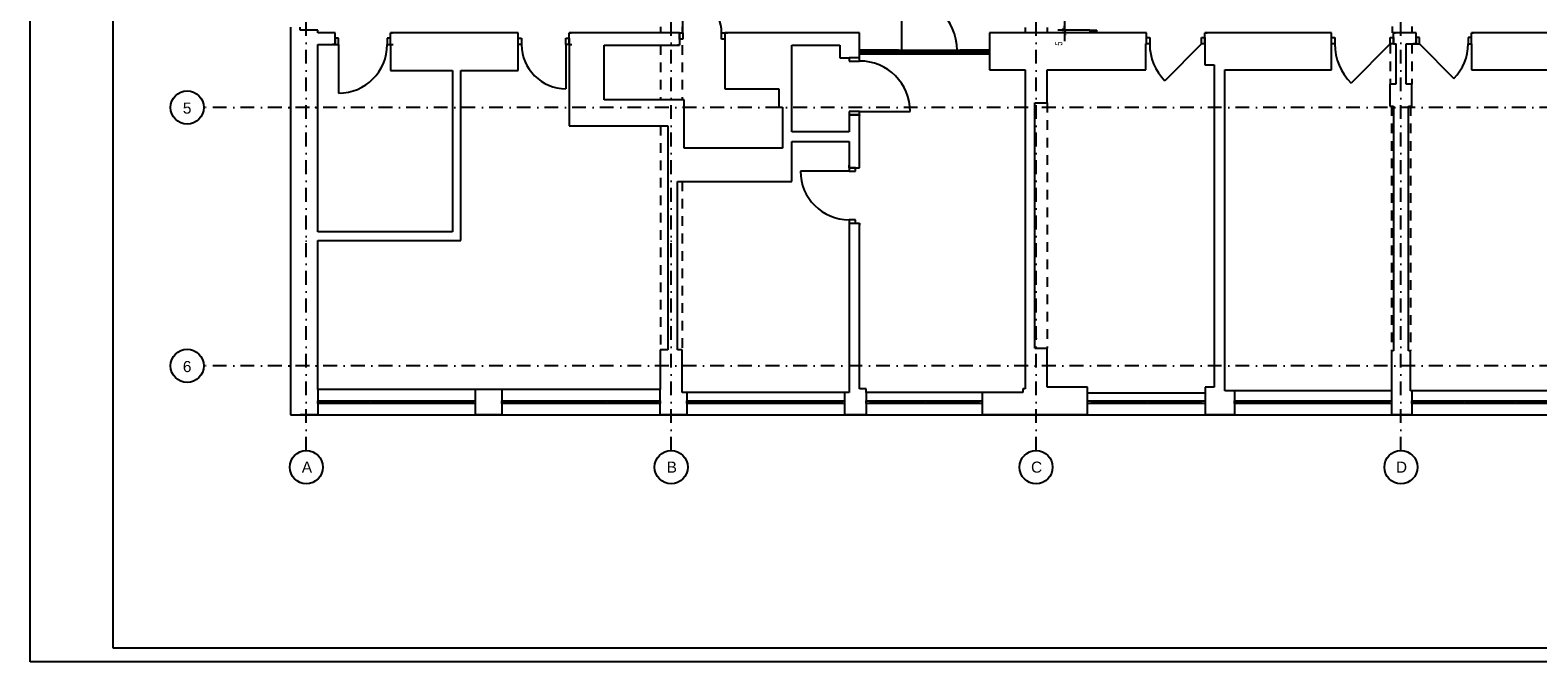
# Model space of a CAD drawing. Header units: metres. Extents: x -5222 to 1778, y -168 to 2848.
# Tile 1 of 16: x -5222 to -2494, y -168 to 975. Entities that reach past the tile are written whole.
import ezdxf
from ezdxf.enums import TextEntityAlignment as Align

# ---------------------------------------------------------------- set-up
doc = ezdxf.new("R2010")
doc.units = ezdxf.units.M
doc.header["$LTSCALE"] = 50
doc.header["$MEASUREMENT"] = 0
for name, pattern in [('DASHDOTX2', [1, 0.5, -0.25, 0, -0.25]), ('DO', [1, 0.5, -0.24, 0.02, -0.24]), ('DP', [0.63, 0.35, -0.28])]:
    doc.linetypes.add(name, pattern=pattern)
for name, color, linetype in [('A_osie', 7, 'Continuous'), ('BS_ram', 2, 'Continuous'), ('BZ_osd', 1, 'DO'), ('BZ_wym', 1, 'Continuous'), ('k3_projektowane sciany', 2, 'Continuous'), ('k3_sciany istn', 1, 'DP')]:
    doc.layers.add(name, color=color, linetype=linetype)
doc.styles.add('BIKWYM', font='bikromsw.shx', dxfattribs={"width": 0.8})
doc.styles.add('GENERATED_STYLE_1', font='arial.ttf')
doc.dimstyles.new('BZ_KP_50', dxfattribs={"dimscale": 0.5, "dimtxt": 25, "dimasz": 16, "dimexe": 24, "dimexo": 0, "dimgap": 0, "dimtad": 0, "dimdec": 1, "dimrnd": 0.5, "dimzin": 9, "dimdsep": 46, "dimtxsty": 'BIKWYM', "dimblk": 'ARCHTICK', "dimblk1": 'ARCHTICK', "dimblk2": 'WYM-KP', "dimcen": 0, "dimdle": 20, "dimclrd": 256, "dimclre": 256, "dimclrt": 7, "dimadec": 0, "dimazin": 0, "dimtfac": 0.033333, "dimtdec": 1, "dimtmove": 0, "dimatfit": 3, "dimfxl": 1, "dimtvp": 0.8, "dimtfillclr": 256, "dimtolj": 1, "dimarcsym": 0})

# ---------------------------------------------------------------- blocks, each defined once
blk = doc.blocks.new('_ArchTick')
at = {"color": 0, "linetype": 'ByBlock', "const_width": 0.15}
blk.add_lwpolyline([(-0.5, -0.5), (0.5, 0.5)], dxfattribs=at)
blk = doc.blocks.new('*D503')
at = {"layer": 'BZ_wym', "lineweight": -2}
for p, q in [((-3350.7, 1174.9), (-3350.7, 964.9)), ((-3304.8, 1164.9), (-3362.7, 1164.9)), ((-3304.8, 974.9), (-3362.7, 974.9))]:
    blk.add_line(p, q, dxfattribs=at)
at = {"layer": 'Defpoints', "color": 0}
for p in [(-3304.8, 1164.9), (-3350.7, 974.9), (-3304.8, 974.9)]:
    blk.add_point(p, dxfattribs=at)
at = {"layer": 'BZ_wym', "lineweight": -2, "xscale": 8, "yscale": 8, "zscale": 8}
for p, rotation in [((-3350.7, 1164.9), 90), ((-3350.7, 974.9), 270)]:
    blk.add_blockref('_ArchTick', p, dxfattribs=dict(at, rotation=rotation))
at = {"layer": 'BZ_wym', "color": 7, "insert": (-3360.7, 1069.9), "char_height": 12.5, "attachment_point": 5, "rotation": 90, "style": 'BIKWYM'}
blk.add_mtext('\\A1;190', dxfattribs=at)
blk = doc.blocks.new('WYM-KP')
blk.add_hatch(color=256).paths.add_polyline_path([(-3, 0, 1), (3, 0, 1)])
blk.add_circle((0, 0), 3)
blk = doc.blocks.new('*D504')
at = {"layer": 'BZ_wym', "lineweight": -2}
for p, q in [((-3350.7, 974.9), (-3350.7, 982.9)), ((-3304.8, 974.9), (-3362.7, 974.9)), ((-3304.8, 969.9), (-3362.7, 969.9)), ((-3350.7, 974.9), (-3350.7, 969.9)), ((-3350.7, 969.9), (-3350.7, 955.3))]:
    blk.add_line(p, q, dxfattribs=at)
at = {"layer": 'Defpoints', "color": 0}
for p in [(-3350.7, 969.9), (-3304.8, 974.9), (-3304.8, 969.9)]:
    blk.add_point(p, dxfattribs=at)
at = {"layer": 'BZ_wym', "lineweight": -2, "xscale": 8, "yscale": 8, "zscale": 8}
for p, rotation in [((-3350.7, 974.9), 270), ((-3350.7, 969.9), 90)]:
    blk.add_blockref('_ArchTick', p, dxfattribs=dict(at, rotation=rotation))
at = {"layer": 'BZ_wym', "color": 7, "insert": (-3360.7, 950.6), "char_height": 12.5, "attachment_point": 5, "rotation": 90, "style": 'BIKWYM'}
blk.add_mtext('\\A1;5', dxfattribs=at)

msp = doc.modelspace()

# ---------------------------------------------------------------- hatches: boundary and pattern name
at = {"layer": 'k3_projektowane sciany', "linetype": 'Continuous'}
h = msp.add_hatch(dxfattribs=at)
h.set_pattern_fill('BATT_INSULATION', color=256, scale=100, style=0, pattern_type=2)
h.set_pattern_definition([(60, (-21154.9812, -2873.3078), (-2.5980762, 1.5), []), (120, (-21154.9812, -2873.3078), (2.5980762, 1.5), [])])
h.paths.add_polyline_path([(-3302.26, 969.834), (-3294.76, 969.834), (-3294.76, 974.939), (-3302.26, 974.939)])

# ---------------------------------------------------------------- linework, layer by layer
at = {"layer": 'A_osie', "color": 18, "linetype": 'DASHDOTX2', "lineweight": 5}
for p in [(-4722.01, 593.422), (-4722.01, 593.422), (-4062.01, 593.422), (-4062.01, 593.422), (-2742.01, 417.042), (-2742.01, 417.042), (-4705.057, 367.621), (-4705.057, 367.621)]:
    msp.add_point(p, dxfattribs=at)
at = {"layer": 'BS_ram', "color": 1}
msp.add_lwpolyline([(-5221.528, -167.66), (-5221.528, 2802.34), (1778.472, 2802.34), (1778.472, -167.66)], close=True, dxfattribs=at)
at = {"layer": 'BS_ram'}
msp.add_lwpolyline([(-5071.528, -142.66), (-5071.528, 2777.34), (1753.472, 2777.34), (1753.472, -142.66)], close=True, dxfattribs=at)
at = {"layer": 'BZ_osd'}
for p, q in [((-3402.01, 214.531), (-3402.01, 2700.448)), ((-4722.01, 214.531), (-4722.01, 2614.531)), ((-4062.01, 214.531), (-4062.01, 2614.531)), ((-2742.01, 214.531), (-2742.01, 2614.531)), ((183.67, 835.148), (-4907.568, 835.148)), ((183.67, 367.621), (-4907.568, 367.621))]:
    msp.add_line(p, q, dxfattribs=at)
at = {"layer": 'BZ_osd', "color": 7, "linetype": 'Continuous'}
for centre in [(-4937.568, 835.148), (-4937.568, 367.621), (-4722.01, 184.531), (-4062.01, 184.531), (-3402.01, 184.531), (-2742.01, 184.531)]:
    msp.add_circle(centre, 30, dxfattribs=at)
at = {"layer": 'k3_projektowane sciany', "linetype": 'Continuous'}
for p, q in [((-3304.76, 974.939), (-3303.51, 974.939)), ((-3303.51, 974.939), (-3303.51, 969.834)), ((-3303.51, 974.939), (-3302.26, 974.939)), ((-3302.26, 974.939), (-3302.26, 969.834)), ((-3302.26, 974.939), (-3294.76, 974.939)), ((-3294.76, 969.834), (-3294.76, 974.939)), ((-3294.76, 974.939), (-3293.51, 974.939)), ((-3293.51, 969.834), (-3293.51, 974.939)), ((-3293.51, 974.939), (-3293.26, 974.939)), ((-3293.26, 974.939), (-3292.26, 974.939))]:
    msp.add_line(p, q, dxfattribs=at)
at = {"layer": 'k3_projektowane sciany', "linetype": 'Continuous', "flags": 128}
for points in [[(-3304.76, 974.939), (-3304.76, 969.834)], [(-3303.51, 969.834), (-3304.76, 969.834)], [(-3302.26, 969.834), (-3303.51, 969.834)], [(-3294.76, 969.834), (-3302.26, 969.834)], [(-3293.51, 969.834), (-3294.76, 969.834)], [(-3292.26, 969.834), (-3293.51, 969.834)], [(-3292.26, 969.834), (-3292.26, 974.939)]]:
    msp.add_lwpolyline(points, dxfattribs=at)
at = {"layer": 'k3_sciany istn', "color": 251, "linetype": 'DP'}
for p, q in [((-4081.51, 1201.541), (-4081.51, 969.941)), ((-4042.01, 1201.541), (-4042.01, 969.941)), ((-2757.668, 1202.121), (-2757.668, 969.941)), ((-2722.01, 1202.121), (-2722.01, 969.941)), ((-3421.51, 1168.552), (-3421.51, 969.941)), ((-3382.01, 1168.552), (-3382.01, 969.941)), ((-4081.51, 947.941), (-4081.51, 848.94)), ((-4042.01, 947.941), (-4042.01, 848.94)), ((-2761.51, 949.941), (-2761.51, 877.441)), ((-2722.01, 949.941), (-2722.01, 877.441)), ((-3382.01, 843.441), (-3382.01, 399.441)), ((-2759.01, 837.441), (-2759.01, 394.941)), ((-2725.01, 837.441), (-2725.01, 394.941)), ((-4081.51, 802.04), (-4081.51, 396.641)), ((-4042.01, 701.34), (-4042.01, 396.641))]:
    msp.add_line(p, q, dxfattribs=at)
at = {"layer": 'k3_sciany istn', "linetype": 'Continuous'}
for p, q in [((-4040.71, 969.941), (-4040.71, 1039.941)), ((-3645.01, 938.441), (-3645.01, 1038.441)), ((-4750.33, 980.441), (-4750.33, 974.841)), ((-4733.26, 974.841), (-4733.26, 980.441)), ((-4669.71, 969.941), (-4673.41, 969.941)), ((-4669.71, 969.941), (-4673.41, 969.941)), ((-4669.71, 960.441), (-4669.71, 969.941)), ((-4669.71, 960.441), (-4669.71, 969.941)), ((-4669.71, 948.941), (-4669.71, 960.441)), ((-4663.71, 960.441), (-4669.71, 960.441)), ((-4669.71, 960.441), (-4669.71, 948.941)), ((-4669.71, 948.941), (-4669.71, 960.441)), ((-4663.71, 948.941), (-4663.71, 960.441)), ((-4569.71, 960.441), (-4575.71, 960.441)), ((-4575.71, 960.441), (-4575.71, 948.941)), ((-4569.71, 969.941), (-4566.01, 969.941)), ((-4569.71, 960.441), (-4569.71, 969.941)), ((-4569.71, 960.441), (-4569.71, 969.941)), ((-4569.71, 969.941), (-4566.01, 969.941)), ((-4569.71, 948.941), (-4569.71, 960.441)), ((-4569.71, 948.941), (-4569.71, 960.441)), ((-4569.71, 948.941), (-4569.71, 960.441)), ((-4338.51, 969.941), (-4342.21, 969.941)), ((-4338.51, 969.941), (-4342.21, 969.941)), ((-4338.51, 960.441), (-4338.51, 969.941)), ((-4338.51, 960.441), (-4338.51, 969.941)), ((-4338.51, 948.941), (-4338.51, 960.441)), ((-4338.51, 960.441), (-4332.51, 960.441)), ((-4338.51, 948.941), (-4338.51, 960.441)), ((-4338.51, 948.941), (-4338.51, 960.441)), ((-4332.51, 960.441), (-4332.51, 948.941)), ((-4252.51, 948.941), (-4252.51, 960.441)), ((-4252.51, 960.441), (-4246.51, 960.441)), ((-4246.51, 969.941), (-4242.81, 969.941)), ((-4246.51, 960.441), (-4246.51, 969.941)), ((-4246.51, 960.441), (-4246.51, 969.941)), ((-4246.51, 969.941), (-4242.81, 969.941)), ((-4246.51, 948.941), (-4246.51, 960.441)), ((-4246.51, 960.441), (-4246.51, 948.941)), ((-4246.51, 948.941), (-4246.51, 960.441)), ((-4046.71, 969.941), (-4051.41, 969.941)), ((-4046.71, 969.941), (-4051.41, 969.941)), ((-4046.71, 969.941), (-4046.71, 958.441)), ((-4046.71, 969.941), (-4040.71, 969.941)), ((-4046.71, 958.441), (-4046.71, 969.941)), ((-4046.71, 969.941), (-4046.71, 958.441)), ((-4046.71, 958.441), (-4046.71, 947.941)), ((-4040.71, 958.441), (-4046.71, 958.441)), ((-4046.71, 958.441), (-4046.71, 947.941)), ((-4040.71, 969.941), (-4040.71, 958.441)), ((-3970.71, 958.441), (-3970.71, 969.941)), ((-3970.71, 969.941), (-3964.71, 969.941)), ((-3964.71, 958.441), (-3970.71, 958.441)), ((-3964.71, 969.941), (-3960.01, 969.941)), ((-3964.71, 969.941), (-3964.71, 958.441)), ((-3964.71, 969.941), (-3964.71, 958.441)), ((-3964.71, 969.941), (-3964.71, 958.441)), ((-3964.71, 969.941), (-3960.01, 969.941)), ((-3964.71, 958.441), (-3964.71, 947.941)), ((-3964.71, 958.441), (-3964.71, 947.941)), ((-3202.51, 969.941), (-3206.21, 969.941)), ((-3202.51, 969.941), (-3206.21, 969.941)), ((-3202.51, 961.441), (-3202.51, 969.941)), ((-3202.51, 961.441), (-3202.51, 969.941)), ((-3202.51, 949.941), (-3202.51, 961.441)), ((-3202.51, 961.441), (-3196.51, 961.441)), ((-3202.51, 949.941), (-3202.51, 961.441)), ((-3202.51, 949.941), (-3202.51, 961.441)), ((-3196.51, 961.441), (-3196.51, 949.941)), ((-3102.51, 949.941), (-3102.51, 961.441)), ((-3102.51, 961.441), (-3096.51, 961.441)), ((-3096.51, 969.941), (-3092.81, 969.941)), ((-3096.51, 961.441), (-3096.51, 969.941)), ((-3096.51, 961.441), (-3096.51, 969.941)), ((-3096.51, 969.941), (-3092.81, 969.941)), ((-3096.51, 949.941), (-3096.51, 961.441)), ((-3096.51, 961.441), (-3096.51, 949.941)), ((-3096.51, 949.941), (-3096.51, 961.441)), ((-2867.51, 969.941), (-2871.21, 969.941)), ((-2867.51, 969.941), (-2871.21, 969.941)), ((-2867.51, 961.441), (-2867.51, 969.941)), ((-2867.51, 961.441), (-2867.51, 969.941)), ((-2867.51, 949.941), (-2867.51, 961.441)), ((-2867.51, 961.441), (-2861.51, 961.441)), ((-2867.51, 949.941), (-2867.51, 961.441)), ((-2867.51, 949.941), (-2867.51, 961.441)), ((-2861.51, 961.441), (-2861.51, 949.941)), ((-2761.51, 949.941), (-2761.51, 961.441)), ((-2761.51, 961.441), (-2755.51, 961.441)), ((-2755.51, 969.941), (-2751.81, 969.941)), ((-2755.51, 961.441), (-2755.51, 969.941)), ((-2755.51, 961.441), (-2755.51, 969.941)), ((-2755.51, 969.941), (-2751.81, 969.941)), ((-2755.51, 949.941), (-2755.51, 961.441)), ((-2755.51, 961.441), (-2755.51, 949.941)), ((-2755.51, 949.941), (-2755.51, 961.441)), ((-2714.51, 969.941), (-2718.21, 969.941)), ((-2714.51, 969.941), (-2718.21, 969.941)), ((-2714.51, 961.441), (-2714.51, 969.941)), ((-2714.51, 961.441), (-2714.51, 969.941)), ((-2714.51, 949.941), (-2714.51, 961.441)), ((-2708.51, 961.441), (-2714.51, 961.441)), ((-2714.51, 961.441), (-2714.51, 949.941)), ((-2714.51, 949.941), (-2714.51, 961.441)), ((-2708.51, 949.941), (-2708.51, 961.441)), ((-2614.51, 961.441), (-2620.51, 961.441)), ((-2620.51, 961.441), (-2620.51, 949.941)), ((-2614.51, 969.941), (-2610.81, 969.941)), ((-2614.51, 961.441), (-2614.51, 969.941)), ((-2614.51, 961.441), (-2614.51, 969.941)), ((-2614.51, 969.941), (-2610.81, 969.941)), ((-2614.51, 949.941), (-2614.51, 961.441)), ((-2614.51, 949.941), (-2614.51, 961.441)), ((-2614.51, 949.941), (-2614.51, 961.441)), ((-4669.71, 948.941), (-4674.41, 948.941)), ((-4669.71, 948.941), (-4674.41, 948.941)), ((-4669.71, 948.941), (-4663.71, 948.941)), ((-4663.71, 948.941), (-4663.71, 860.941)), ((-4575.71, 948.941), (-4569.71, 948.941)), ((-4569.71, 948.941), (-4565.01, 948.941)), ((-4569.71, 948.941), (-4565.01, 948.941)), ((-4332.51, 948.941), (-4338.51, 948.941)), ((-4246.51, 948.941), (-4252.51, 948.941)), ((-4252.51, 948.941), (-4252.51, 868.941)), ((-4246.51, 948.941), (-4241.81, 948.941)), ((-4246.51, 948.941), (-4241.81, 948.941)), ((-4046.71, 947.941), (-4050.41, 947.941)), ((-4046.71, 947.941), (-4050.41, 947.941)), ((-3721.21, 932.341), (-3721.21, 938.441)), ((-3721.21, 938.441), (-3486.21, 938.441)), ((-3721.21, 936.441), (-3716.71, 936.441)), ((-3721.21, 936.441), (-3721.21, 933.941)), ((-3716.71, 933.941), (-3721.21, 933.941)), ((-3721.21, 932.341), (-3486.21, 932.341)), ((-3716.71, 936.441), (-3716.71, 933.941)), ((-3716.71, 936.441), (-3490.71, 936.441)), ((-3490.71, 933.941), (-3716.71, 933.941)), ((-3651.01, 938.441), (-3652.21, 938.441)), ((-3651.01, 938.441), (-3652.21, 938.441)), ((-3651.01, 932.341), (-3652.21, 932.341)), ((-3651.01, 932.341), (-3652.21, 932.341)), ((-3651.01, 938.441), (-3651.01, 932.341)), ((-3651.01, 938.441), (-3645.01, 938.441)), ((-3651.01, 932.341), (-3651.01, 938.441)), ((-3651.01, 938.441), (-3651.01, 932.341)), ((-3645.01, 932.341), (-3651.01, 932.341)), ((-3645.01, 938.441), (-3645.01, 932.341)), ((-3545.01, 932.341), (-3545.01, 938.441)), ((-3545.01, 938.441), (-3539.01, 938.441)), ((-3539.01, 932.341), (-3545.01, 932.341)), ((-3539.01, 938.441), (-3537.81, 938.441)), ((-3539.01, 938.441), (-3539.01, 932.341)), ((-3539.01, 938.441), (-3539.01, 932.341)), ((-3539.01, 938.441), (-3539.01, 932.341)), ((-3539.01, 938.441), (-3537.81, 938.441)), ((-3539.01, 932.341), (-3537.81, 932.341)), ((-3539.01, 932.341), (-3537.81, 932.341)), ((-3490.71, 933.941), (-3490.71, 936.441)), ((-3490.71, 936.441), (-3486.21, 936.441)), ((-3486.21, 933.941), (-3490.71, 933.941)), ((-3486.21, 936.441), (-3486.21, 933.941)), ((-3196.51, 949.941), (-3202.51, 949.941)), ((-3102.51, 949.941), (-3168.978, 883.473)), ((-3096.51, 949.941), (-3102.51, 949.941)), ((-2861.51, 949.941), (-2867.51, 949.941)), ((-2761.51, 949.941), (-2832.221, 879.23)), ((-2755.51, 949.941), (-2761.51, 949.941)), ((-2755.51, 949.941), (-2750.81, 949.941)), ((-2755.51, 949.941), (-2750.81, 949.941)), ((-2714.51, 949.941), (-2719.21, 949.941)), ((-2714.51, 949.941), (-2719.21, 949.941)), ((-2714.51, 949.941), (-2708.51, 949.941)), ((-2708.51, 949.941), (-2646.285, 887.715)), ((-2620.51, 949.941), (-2614.51, 949.941)), ((-3721.21, 925.141), (-3740.21, 925.141)), ((-3740.21, 925.141), (-3740.21, 919.141)), ((-3721.21, 925.141), (-3740.21, 925.141)), ((-3721.21, 925.141), (-3740.21, 925.141)), ((-3740.21, 919.141), (-3721.21, 919.141)), ((-3721.21, 925.141), (-3721.21, 926.341)), ((-3721.21, 925.141), (-3721.21, 926.341)), ((-3721.21, 919.141), (-3721.21, 925.141)), ((-3721.21, 827.641), (-3740.21, 827.641)), ((-3740.21, 827.641), (-3740.21, 821.641)), ((-3740.21, 821.641), (-3740.21, 820.441)), ((-3721.21, 821.641), (-3740.21, 821.641)), ((-3740.21, 821.641), (-3721.21, 821.641)), ((-3721.21, 821.641), (-3740.21, 821.641)), ((-3740.21, 821.641), (-3740.21, 820.441)), ((-3721.21, 821.641), (-3721.21, 827.641)), ((-3721.21, 827.641), (-3629.71, 827.641)), ((-3721.21, 821.641), (-3721.21, 820.441)), ((-3721.21, 821.641), (-3721.21, 820.441)), ((-3740.21, 720.041), (-3828.21, 720.041)), ((-3740.21, 726.041), (-3740.21, 730.741)), ((-3740.21, 726.041), (-3740.21, 730.741)), ((-3740.21, 726.041), (-3728.71, 726.041)), ((-3740.21, 726.041), (-3740.21, 720.041)), ((-3728.71, 726.041), (-3740.21, 726.041)), ((-3740.21, 726.041), (-3728.71, 726.041)), ((-3740.21, 720.041), (-3728.71, 720.041)), ((-3728.71, 726.041), (-3721.21, 726.041)), ((-3728.71, 720.041), (-3728.71, 726.041)), ((-3728.71, 726.041), (-3721.21, 726.041)), ((-3721.21, 726.041), (-3721.21, 729.741)), ((-3721.21, 726.041), (-3721.21, 729.741)), ((-3728.71, 632.041), (-3740.21, 632.041)), ((-3740.21, 632.041), (-3740.21, 626.041)), ((-3728.71, 626.041), (-3728.71, 632.041)), ((-3740.21, 626.041), (-3740.21, 621.341)), ((-3740.21, 626.041), (-3728.71, 626.041)), ((-3740.21, 626.041), (-3728.71, 626.041)), ((-3740.21, 626.041), (-3728.71, 626.041)), ((-3740.21, 626.041), (-3740.21, 621.341)), ((-3728.71, 626.041), (-3721.21, 626.041)), ((-3728.71, 626.041), (-3721.21, 626.041)), ((-3721.21, 626.041), (-3721.21, 622.341)), ((-3721.21, 626.041), (-3721.21, 622.341)), ((-3404.01, 399.441), (-3382.01, 399.441)), ((-4701.01, 324.941), (-4701.01, 279.341)), ((-4416.41, 324.941), (-4701.01, 324.941)), ((-4701.01, 304.341), (-4416.41, 304.341)), ((-4701.01, 299.341), (-4701.01, 304.341)), ((-4697.01, 299.341), (-4697.01, 304.341)), ((-4697.01, 301.841), (-4607.477, 301.841)), ((-4607.477, 299.341), (-4607.477, 304.341)), ((-4603.477, 299.341), (-4603.477, 304.341)), ((-4603.477, 301.841), (-4513.943, 301.841)), ((-4513.943, 299.341), (-4513.943, 304.341)), ((-4509.943, 299.341), (-4509.943, 304.341)), ((-4509.943, 301.841), (-4420.41, 301.841)), ((-4420.41, 299.341), (-4420.41, 304.341)), ((-4416.41, 324.941), (-4416.41, 279.341)), ((-4416.41, 304.341), (-4416.41, 299.341)), ((-4368.61, 324.941), (-4368.61, 279.341)), ((-4082.01, 324.941), (-4368.61, 324.941)), ((-4368.61, 304.341), (-4082.01, 304.341)), ((-4368.61, 299.341), (-4368.61, 304.341)), ((-4364.61, 299.341), (-4364.61, 304.341)), ((-4364.61, 301.841), (-4274.41, 301.841)), ((-4274.41, 299.341), (-4274.41, 304.341)), ((-4270.41, 299.341), (-4270.41, 304.341)), ((-4270.41, 301.841), (-4180.21, 301.841)), ((-4180.21, 299.341), (-4180.21, 304.341)), ((-4176.21, 299.341), (-4176.21, 304.341)), ((-4176.21, 301.841), (-4086.01, 301.841)), ((-4086.01, 299.341), (-4086.01, 304.341)), ((-4082.01, 304.341), (-4082.01, 299.341)), ((-4033.41, 319.341), (-4033.41, 279.341)), ((-3748.81, 319.341), (-4033.41, 319.341)), ((-4033.41, 304.341), (-3748.81, 304.341)), ((-4033.41, 299.341), (-4033.41, 304.341)), ((-4029.41, 299.341), (-4029.41, 304.341)), ((-4029.41, 301.841), (-3939.877, 301.841)), ((-3939.877, 299.341), (-3939.877, 304.341)), ((-3935.877, 299.341), (-3935.877, 304.341)), ((-3935.877, 301.841), (-3846.343, 301.841)), ((-3846.343, 299.341), (-3846.343, 304.341)), ((-3842.343, 299.341), (-3842.343, 304.341)), ((-3842.343, 301.841), (-3752.81, 301.841)), ((-3752.81, 299.341), (-3752.81, 304.341)), ((-3748.81, 319.341), (-3748.81, 279.341)), ((-3748.81, 304.341), (-3748.81, 299.341)), ((-3499.21, 319.341), (-3709.21, 319.341)), ((-3709.21, 304.341), (-3499.21, 304.341)), ((-3709.21, 299.341), (-3709.21, 304.341)), ((-3702.21, 304.341), (-3702.21, 299.341)), ((-3702.21, 301.841), (-3608.21, 301.841)), ((-3608.21, 299.341), (-3608.21, 304.421)), ((-3604.21, 299.341), (-3604.21, 304.341)), ((-3600.21, 299.341), (-3600.21, 304.421)), ((-3506.21, 301.841), (-3600.21, 301.841)), ((-3506.21, 304.341), (-3506.21, 299.341)), ((-3499.21, 319.341), (-3499.21, 279.341)), ((-3499.21, 304.341), (-3499.21, 299.341)), ((-3096.21, 318.341), (-3309.01, 318.341)), ((-3309.01, 304.341), (-3096.21, 304.341)), ((-3309.01, 299.341), (-3309.01, 304.341)), ((-3302.01, 304.341), (-3302.01, 299.341)), ((-3302.01, 301.841), (-3206.61, 301.841)), ((-3206.61, 299.341), (-3206.61, 304.421)), ((-3202.61, 299.341), (-3202.61, 304.341)), ((-3198.61, 299.341), (-3198.61, 304.421)), ((-3103.21, 301.841), (-3198.61, 301.841)), ((-3103.21, 304.341), (-3103.21, 299.341)), ((-3096.21, 304.341), (-3096.21, 299.341)), ((-3043.31, 322.341), (-3043.31, 279.341)), ((-2759.01, 322.341), (-3043.31, 322.341)), ((-3043.31, 304.341), (-2759.01, 304.341)), ((-3043.31, 299.341), (-3043.31, 304.341)), ((-3039.31, 299.341), (-3039.31, 304.341)), ((-3039.31, 301.841), (-2949.877, 301.841)), ((-2949.877, 299.341), (-2949.877, 304.341)), ((-2945.877, 299.341), (-2945.877, 304.341)), ((-2945.877, 301.841), (-2856.443, 301.841)), ((-2856.443, 299.341), (-2856.443, 304.341)), ((-2852.443, 299.341), (-2852.443, 304.341)), ((-2852.443, 301.841), (-2763.01, 301.841)), ((-2763.01, 299.341), (-2763.01, 304.341)), ((-2759.01, 322.341), (-2759.01, 279.341)), ((-2759.01, 304.341), (-2759.01, 299.341)), ((-2722.51, 322.341), (-2722.51, 279.341)), ((-2438.51, 322.341), (-2722.51, 322.341)), ((-2722.51, 304.341), (-2438.51, 304.341)), ((-2722.51, 299.341), (-2722.51, 304.341)), ((-2718.51, 299.341), (-2718.51, 304.341)), ((-2718.51, 301.841), (-2629.177, 301.841)), ((-2629.177, 299.341), (-2629.177, 304.341)), ((-2625.177, 299.341), (-2625.177, 304.341)), ((-2625.177, 301.841), (-2535.843, 301.841)), ((-2535.843, 299.341), (-2535.843, 304.341)), ((-2531.843, 299.341), (-2531.843, 304.341)), ((-2531.843, 301.841), (-2442.51, 301.841)), ((-4701.01, 279.341), (-4733.26, 279.341)), ((-4416.41, 299.341), (-4701.01, 299.341)), ((-4701.01, 279.341), (-4416.41, 279.341)), ((-4368.61, 279.341), (-4416.41, 279.341)), ((-4082.01, 299.341), (-4368.61, 299.341)), ((-4368.61, 279.341), (-4082.01, 279.341)), ((-4033.41, 279.341), (-4082.01, 279.341)), ((-3748.81, 299.341), (-4033.41, 299.341)), ((-4033.41, 279.341), (-3748.81, 279.341)), ((-3709.21, 279.341), (-3748.81, 279.341)), ((-3499.21, 299.341), (-3709.21, 299.341)), ((-3709.21, 279.341), (-3499.21, 279.341)), ((-3309.01, 279.341), (-3499.21, 279.341)), ((-3096.21, 299.341), (-3309.01, 299.341)), ((-3309.01, 279.341), (-3096.21, 279.341)), ((-3043.31, 279.341), (-3096.21, 279.341)), ((-2759.01, 299.341), (-3043.31, 299.341)), ((-3043.31, 279.341), (-2759.01, 279.341)), ((-2722.51, 279.341), (-2759.01, 279.341)), ((-2438.51, 299.341), (-2722.51, 299.341)), ((-2722.51, 279.341), (-2438.51, 279.341))]:
    msp.add_line(p, q, dxfattribs=at)
at = {"layer": 'k3_sciany istn', "linetype": 'Continuous', "flags": 128}
for points in [[(-4750.33, 974.841), (-4750.33, 279.341)], [(-4701.01, 974.841), (-4733.26, 974.841)], [(-4701.01, 969.941), (-4701.01, 974.841)], [(-4669.71, 969.941), (-4701.01, 969.941)], [(-4338.51, 969.941), (-4569.71, 969.941)], [(-4046.71, 969.941), (-4246.51, 969.941)], [(-3843.91, 969.941), (-3964.71, 969.941)], [(-3756.71, 969.941), (-3843.91, 969.941)], [(-3721.21, 969.941), (-3756.71, 969.941)], [(-3721.21, 938.441), (-3721.21, 969.941)], [(-3203.51, 969.941), (-3486.21, 969.941)], [(-3486.21, 969.941), (-3486.21, 903.441)], [(-3202.51, 969.941), (-3203.51, 969.941)], [(-3080.01, 969.941), (-3096.51, 969.941)], [(-2867.51, 969.941), (-3080.01, 969.941)], [(-2714.51, 969.941), (-2755.51, 969.941)], [(-2422.01, 969.941), (-2614.51, 969.941)], [(-4701.01, 610.04), (-4701.01, 948.941)], [(-4701.01, 948.941), (-4669.71, 948.941)], [(-4569.71, 948.941), (-4569.71, 901.741)], [(-4338.51, 901.741), (-4338.51, 948.941)], [(-4246.51, 948.941), (-4246.51, 802.04)], [(-4183.21, 848.94), (-4183.21, 947.941)], [(-4183.21, 947.941), (-4046.71, 947.941)], [(-3964.71, 947.941), (-3964.71, 868.841)], [(-3843.91, 835.84), (-3843.91, 947.941)], [(-3843.91, 947.941), (-3756.71, 947.941)], [(-3756.71, 947.941), (-3756.71, 925.141)], [(-3651.01, 938.441), (-3721.21, 938.441)], [(-3721.21, 925.141), (-3721.21, 932.341)], [(-3721.21, 932.341), (-3651.01, 932.341)], [(-3486.21, 938.441), (-3539.01, 938.441)], [(-3539.01, 932.341), (-3486.21, 932.341)], [(-3486.21, 932.341), (-3486.21, 938.441)], [(-3203.51, 949.941), (-3202.51, 949.941)], [(-3203.51, 903.441), (-3203.51, 949.941)], [(-3096.51, 949.941), (-3096.51, 912.491)], [(-2867.51, 903.441), (-2867.51, 949.941)], [(-2755.51, 949.941), (-2751.51, 949.941)], [(-2751.51, 949.941), (-2751.51, 877.441)], [(-2732.51, 877.441), (-2732.51, 949.941)], [(-2732.51, 949.941), (-2714.51, 949.941)], [(-2614.51, 949.941), (-2614.51, 903.441)], [(-4569.71, 901.741), (-4457.61, 901.741)], [(-4457.61, 901.741), (-4457.61, 610.04)], [(-4442.51, 594.24), (-4442.51, 901.741)], [(-4442.51, 901.741), (-4338.51, 901.741)], [(-3756.71, 925.141), (-3740.21, 925.141)], [(-3486.21, 903.441), (-3422.01, 903.441)], [(-3422.01, 903.441), (-3422.01, 843.441)], [(-3382.01, 843.441), (-3382.01, 903.441)], [(-3382.01, 903.441), (-3203.51, 903.441)], [(-3096.51, 912.491), (-3080.01, 912.491)], [(-3080.01, 912.491), (-3080.01, 903.441)], [(-3080.01, 903.441), (-3080.01, 329.391)], [(-3060.51, 329.391), (-3060.51, 903.441)], [(-3060.51, 903.441), (-2867.51, 903.441)], [(-2614.51, 903.441), (-2422.01, 903.441)], [(-2762.01, 877.441), (-2762.01, 837.441)], [(-2751.51, 877.441), (-2762.01, 877.441)], [(-2722.01, 877.441), (-2732.51, 877.441)], [(-2722.01, 837.441), (-2722.01, 877.441)], [(-4038.31, 848.94), (-4183.21, 848.94)], [(-4038.31, 761.34), (-4038.31, 848.94)], [(-3964.71, 868.841), (-3867.41, 868.841)], [(-3867.41, 868.841), (-3867.41, 835.84)], [(-3867.41, 835.84), (-3860.41, 835.84)], [(-3860.41, 835.84), (-3860.41, 773.64)], [(-3843.91, 790.94), (-3843.91, 835.84)], [(-3740.21, 821.641), (-3740.21, 790.94)], [(-3721.21, 726.041), (-3721.21, 821.641)], [(-3422.01, 843.441), (-3422.01, 399.441)], [(-3404.01, 843.441), (-3382.01, 843.441)], [(-3404.01, 399.441), (-3404.01, 843.441)], [(-2762.01, 837.441), (-2755.51, 837.441)], [(-2755.51, 837.441), (-2755.51, 394.941)], [(-2728.51, 394.941), (-2728.51, 837.441)], [(-2728.51, 837.441), (-2722.01, 837.441)], [(-4246.51, 802.04), (-4068.01, 802.04)], [(-4068.01, 802.04), (-4068.01, 701.34)], [(-3740.21, 790.94), (-3843.91, 790.94)], [(-3860.41, 773.64), (-3860.41, 761.34)], [(-3843.91, 701.34), (-3843.91, 773.64)], [(-3843.91, 773.64), (-3740.21, 773.64)], [(-3740.21, 773.64), (-3740.21, 726.041)], [(-3860.41, 761.34), (-4038.31, 761.34)], [(-4068.01, 701.34), (-4068.01, 396.641)], [(-4050.71, 701.34), (-4038.31, 701.34)], [(-4050.71, 396.641), (-4050.71, 701.34)], [(-4038.31, 701.34), (-3843.91, 701.34)], [(-4457.61, 610.04), (-4701.01, 610.04)], [(-3740.21, 626.041), (-3740.21, 326.041)], [(-3721.21, 326.041), (-3721.21, 626.041)], [(-4701.01, 594.24), (-4442.51, 594.24)], [(-4701.01, 324.941), (-4701.01, 594.24)], [(-4068.01, 396.641), (-4082.01, 396.641)], [(-4082.01, 396.641), (-4082.01, 324.941)], [(-4042.01, 396.641), (-4050.71, 396.641)], [(-4042.01, 319.341), (-4042.01, 396.641)], [(-3422.01, 399.441), (-3422.01, 329.391)], [(-3382.01, 329.391), (-3382.01, 399.441)], [(-2759.01, 394.941), (-2759.01, 322.341)], [(-2755.51, 394.941), (-2759.01, 394.941)], [(-2725.01, 394.941), (-2728.51, 394.941)], [(-2725.01, 322.341), (-2725.01, 394.941)], [(-3422.01, 329.391), (-3422.01, 326.041)], [(-3309.01, 329.391), (-3382.01, 329.391)], [(-3309.01, 279.341), (-3309.01, 329.391)], [(-3080.01, 329.391), (-3096.21, 329.391)], [(-3096.21, 329.391), (-3096.21, 279.341)], [(-3060.51, 322.341), (-3060.51, 329.391)], [(-4368.61, 324.941), (-4416.41, 324.941)], [(-4082.01, 279.341), (-4082.01, 324.941)], [(-4033.41, 319.341), (-4042.01, 319.341)], [(-3740.21, 319.341), (-3748.81, 319.341)], [(-3740.21, 326.041), (-3740.21, 319.341)], [(-3709.21, 326.041), (-3721.21, 326.041)], [(-3709.21, 319.341), (-3709.21, 326.041)], [(-3709.21, 319.341), (-3709.21, 279.341)], [(-3426.11, 319.341), (-3499.21, 319.341)], [(-3422.01, 326.041), (-3426.11, 326.041)], [(-3426.11, 326.041), (-3426.11, 319.341)], [(-3043.31, 322.341), (-3060.51, 322.341)], [(-2722.51, 322.341), (-2725.01, 322.341)], [(-4750.33, 279.341), (-4701.01, 279.341)], [(-4416.41, 279.341), (-4368.61, 279.341)], [(-4082.01, 279.341), (-4042.01, 279.341)], [(-4042.01, 279.341), (-4033.41, 279.341)], [(-3748.81, 279.341), (-3740.21, 279.341)], [(-3740.21, 279.341), (-3709.21, 279.341)], [(-3499.21, 279.341), (-3426.11, 279.341)], [(-3426.11, 279.341), (-3422.01, 279.341)], [(-3422.01, 279.341), (-3309.01, 279.341)], [(-3096.21, 279.341), (-3060.51, 279.341)], [(-3060.51, 279.341), (-3043.31, 279.341)], [(-2759.01, 279.341), (-2722.51, 279.341)]]:
    msp.add_lwpolyline(points, dxfattribs=at)
at = {"layer": 'k3_sciany istn', "linetype": 'Continuous'}
for centre, radius, start, end in [((-4040.71, 969.941), 70, 0, 90), ((-3645.01, 938.441), 100, 0, 90), ((-4663.71, 948.941), 88, 270, 0), ((-4252.51, 948.941), 80, 180, 270), ((-3102.51, 949.941), 94, 180, 225), ((-2761.51, 949.941), 100, 180, 225), ((-2708.51, 949.941), 88, 315, 0), ((-3721.21, 827.641), 91.5, 0, 90), ((-3740.21, 720.041), 88, 180, 270)]:
    msp.add_arc(centre, radius, start, end, dxfattribs=at)
for p in [(-4705.057, 835.148), (-4705.057, 835.148), (-3402.01, 417.042), (-3402.01, 417.042)]:
    msp.add_point(p, dxfattribs=at)

# ---------------------------------------------------------------- texts
at = {"layer": 'BZ_osd', "color": 7, "linetype": 'Continuous', "style": 'GENERATED_STYLE_1'}
for tag, text, p in [('5', '1', (-4937.568, 834.005)), ('6', '1', (-4937.568, 366.477)), ('A', 'A', (-4720.867, 184.531)), ('B', 'A', (-4060.867, 184.531)), ('C', 'C', (-3401.032, 184.531)), ('D', 'C', (-2741.032, 184.531))]:
    msp.add_attdef(tag, text=text, height=20, dxfattribs=at).set_placement(p, align=Align.MIDDLE_CENTER)

# ---------------------------------------------------------------- dimensions: what is measured, and where the dimension line sits
at = {"layer": 'BZ_wym'}
for base, p1, p2, picture, middle in [((-3350.709, 974.939), (-3304.76, 1164.939), (-3304.76, 974.939), '*D503', (-3360.709, 1069.939)), ((-3350.709, 969.941), (-3304.76, 974.939), (-3304.76, 969.941), '*D504', (-3360.709, 950.607))]:
    dim = msp.add_linear_dim(base=base, p1=p1, p2=p2, angle=90, dimstyle='BZ_KP_50', override={"dimdec": 0, "dimrnd": 1, "dimatfit": 1}, dxfattribs=at)
    dim.commit()
    dim.dimension.update_dxf_attribs({"geometry": picture, "text_midpoint": middle})

doc.saveas('drawing.dxf')
